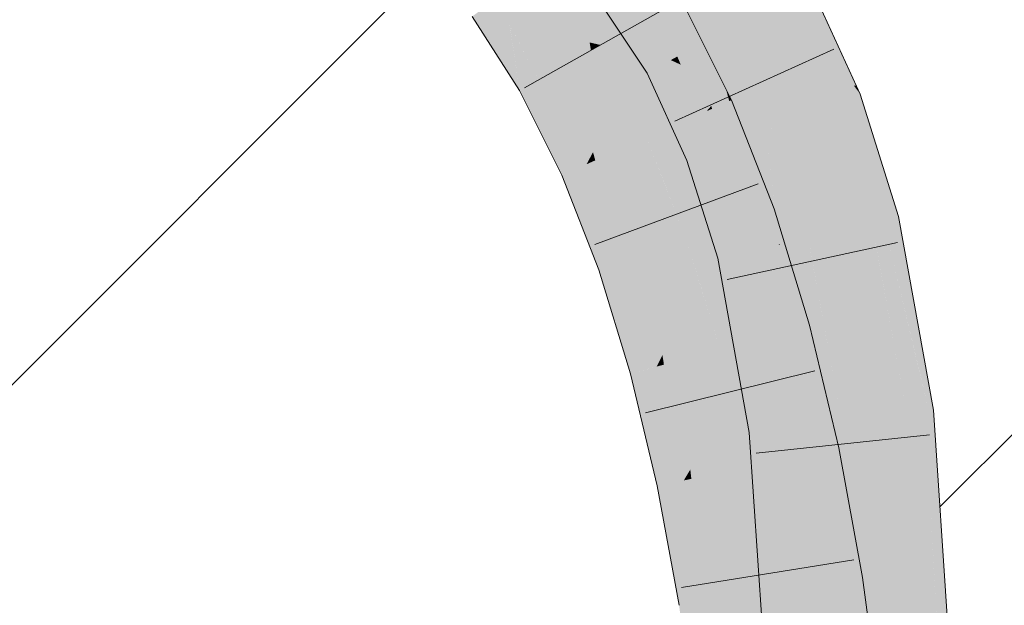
# Model space of a CAD drawing. Extents: x -720 to 300, y 62 to 1162.
# Tile 134 of 256: x 164.497 to 165.823, y 820.483 to 821.271. Entities that reach past the tile are written whole.
import ezdxf
from ezdxf.lldxf.tags import DXFTag

# ---------------------------------------------------------------- set-up
doc = ezdxf.new("R2010")
doc.units = 0
doc.layers.get('0').update_dxf_attribs({"lineweight": 13})
for name, color, linetype, lineweight, true_color in [('E_Detail_Beschriftung', 7, 'Continuous', 13, 0x009900), ('E_Detail_Wandschraffur', 7, 'Continuous', 5, 0xc0c0c0), ('E_Leerrohr 25-A06G942U8I', 7, 'Continuous', 9, 0xff8000), ('E_Leerrohr 25-Shading', 7, 'Continuous', 9, 0xff8000)]:
    doc.layers.add(name, color=color, linetype=linetype, lineweight=lineweight, true_color=true_color)
doc.styles.get("Standard").update_dxf_attribs({"font": 'ARIALN.TTF'})
tags = doc.linetypes.add('fein_strichliert', pattern=[4, 1, -2, 1]).pattern_tags.tags
tags[8:9] = [DXFTag(74, 4), DXFTag(75, 0), DXFTag(340, '0'), DXFTag(46, 0.0), DXFTag(50, 0.0), DXFTag(44, 0.0), DXFTag(45, 0.0)]
tags[6:7] = [DXFTag(74, 4), DXFTag(75, 0), DXFTag(340, '0'), DXFTag(46, 0.0), DXFTag(50, 0.0), DXFTag(44, 0.0), DXFTag(45, 0.0)]
tags[4:5] = [DXFTag(74, 4), DXFTag(75, 0), DXFTag(340, '0'), DXFTag(46, 0.0), DXFTag(50, 0.0), DXFTag(44, 0.0), DXFTag(45, 0.0)]

# ---------------------------------------------------------------- blocks, each defined once
blk = doc.blocks.new('Shading-A06G93Y98I', base_point=(164.3113, 821.6645))
at = {"layer": 'E_Leerrohr 25-Shading', "color": 31, "true_color": 0xfabd7f}
for points in [[(165.4513, 821.2594), (165.5286, 821.3022), (165.3743, 821.3762), (165.4447, 821.4296)], [(165.2791, 821.4011), (165.2076, 821.3491), (165.3561, 821.2806), (165.2791, 821.2371)], [(165.4018, 821.2321), (165.4513, 821.2594), (165.3479, 821.3563), (165.3743, 821.3762)], [(165.3479, 821.3563), (165.334, 821.3458), (165.4018, 821.2321), (165.3906, 821.2259)], [(165.1568, 821.2646), (165.2076, 821.3491), (165.1464, 821.3045)], [(165.1568, 821.2646), (165.2646, 821.2404), (165.2076, 821.3491), (165.2602, 821.2668)], [(165.3827, 821.2215), (165.3227, 821.3372), (165.3794, 821.2197), (165.315, 821.3314)], [(165.3906, 821.2259), (165.334, 821.3458), (165.3827, 821.2215), (165.3227, 821.3372)], [(165.3739, 821.2167), (165.3739, 821.2167), (165.3038, 821.3229), (165.3636, 821.2413)], [(165.3038, 821.3229), (165.3636, 821.2413), (165.3473, 821.2753), (165.3544, 821.2631)], [(165.1464, 821.3045), (165.1362, 821.2971), (165.1568, 821.2646)], [(165.4513, 821.2594), (165.4962, 821.1616), (165.5286, 821.3022), (165.5864, 821.1765)], [(165.3561, 821.2806), (165.2791, 821.2371), (165.4222, 821.1479), (165.3414, 821.1122)], [(165.2021, 821.1937), (165.2664, 821.2299), (165.1568, 821.2646), (165.2646, 821.2404)], [(165.2646, 821.2404), (165.2791, 821.2371), (165.2602, 821.2668)], [(165.3636, 821.2413), (165.3794, 821.2197), (165.3544, 821.2631)], [(165.4513, 821.2594), (165.4018, 821.2321), (165.4962, 821.1616), (165.4132, 821.199)], [(165.2664, 821.2299), (165.2791, 821.2371), (165.2646, 821.2404)], [(165.2863, 821.1251), (165.3114, 821.1724), (165.2664, 821.2299), (165.2791, 821.2371)], [(165.3739, 821.2167), (165.3794, 821.2197), (165.3636, 821.2413)], [(165.4132, 821.199), (165.4018, 821.2321), (165.3983, 821.2057), (165.3906, 821.2259)], [(165.2692, 821.0928), (165.2863, 821.1251), (165.2367, 821.2132), (165.2664, 821.2299)], [(165.3794, 821.2197), (165.3739, 821.2167), (165.3828, 821.2126)], [(165.3873, 821.2106), (165.3827, 821.2215), (165.3828, 821.2126), (165.3794, 821.2197)], [(165.3983, 821.2057), (165.3906, 821.2259), (165.3873, 821.2106), (165.3827, 821.2215)], [(165.2021, 821.1937), (165.2605, 821.0765), (165.2367, 821.2132), (165.2692, 821.0928)], [(165.4299, 821.0947), (165.4213, 821.1246), (165.3739, 821.2167)], [(165.3739, 821.2167), (165.4213, 821.1246), (165.4153, 821.1447), (165.4161, 821.1428)], [(165.3739, 821.2167), (165.4153, 821.1447), (165.3828, 821.2126)], [(165.4153, 821.1447), (165.3873, 821.2106), (165.3828, 821.2126)], [(165.4392, 821.0983), (165.3983, 821.2057), (165.4356, 821.0969), (165.3873, 821.2106)], [(165.4469, 821.1012), (165.4132, 821.199), (165.4392, 821.0983), (165.3983, 821.2057)], [(165.4962, 821.1616), (165.4132, 821.199), (165.5027, 821.1226), (165.4469, 821.1012)], [(165.3201, 821.1028), (165.3114, 821.1724), (165.2928, 821.0908), (165.2863, 821.1251)], [(165.3414, 821.1122), (165.3114, 821.1724), (165.3201, 821.1028)], [(165.4962, 821.1616), (165.5124, 821.1263), (165.5864, 821.1765), (165.595, 821.1578)], [(165.5027, 821.1226), (165.5124, 821.1263), (165.4962, 821.1616)], [(165.5589, 820.978), (165.645, 820.9979), (165.5124, 821.1263), (165.595, 821.1578)], [(165.4222, 821.1479), (165.3414, 821.1122), (165.4784, 821.0043), (165.3949, 820.9753)], [(165.4213, 821.1246), (165.4356, 821.0969), (165.4161, 821.1428)], [(165.2928, 821.0908), (165.2863, 821.1251), (165.2722, 821.0817), (165.2692, 821.0928)], [(165.4299, 821.0947), (165.4356, 821.0969), (165.4213, 821.1246)], [(165.5118, 821.126), (165.5027, 821.1226), (165.5208, 820.9692), (165.5162, 820.993)], [(165.5386, 820.9734), (165.5589, 820.978), (165.5118, 821.126), (165.5124, 821.1263)], [(165.5118, 821.126), (165.5208, 820.9692), (165.5386, 820.9734)], [(165.3349, 820.9988), (165.362, 821.0593), (165.3201, 821.1028), (165.3414, 821.1122)], [(165.5027, 821.1226), (165.4469, 821.1012), (165.5187, 820.9688), (165.4856, 820.9611)], [(165.3193, 820.9639), (165.3349, 820.9988), (165.2928, 821.0908), (165.3201, 821.1028)], [(165.4694, 821.0009), (165.4392, 821.0983), (165.4356, 821.0969)], [(165.4856, 820.9611), (165.4469, 821.1012), (165.482, 820.9603), (165.4392, 821.0983)], [(165.2692, 821.0928), (165.2605, 821.0765), (165.2722, 821.0817)], [(165.2928, 821.0908), (165.2722, 821.0817), (165.3193, 820.9639), (165.3114, 820.9464)], [(165.4299, 821.0947), (165.4661, 821.0012), (165.4356, 821.0969), (165.4637, 821.0172)], [(165.4728, 820.9582), (165.4661, 821.0012), (165.4299, 821.0947)], [(165.2722, 821.0817), (165.2605, 821.0765), (165.3114, 820.9464)], [(165.3695, 820.9665), (165.362, 821.0593), (165.341, 820.9566), (165.3349, 820.9988)], [(165.3949, 820.9753), (165.362, 821.0593), (165.3695, 820.9665)], [(165.4661, 821.0012), (165.482, 820.9603), (165.4637, 821.0172), (165.4694, 821.0009)], [(165.341, 820.9566), (165.3349, 820.9988), (165.3222, 820.9501), (165.3193, 820.9639)], [(165.4784, 821.0043), (165.3949, 820.9753), (165.5256, 820.8505), (165.4403, 820.8273)], [(165.4728, 820.9582), (165.482, 820.9603), (165.4661, 821.0012)], [(165.5162, 820.993), (165.5187, 820.9688), (165.5208, 820.9692)], [(165.6037, 820.7303), (165.6914, 820.7409), (165.5589, 820.978), (165.645, 820.9979)], [(165.5589, 820.978), (165.5386, 820.9734), (165.5625, 820.9579), (165.5397, 820.9635)], [(165.3627, 820.8195), (165.3802, 820.8545), (165.341, 820.9566), (165.3695, 820.9665)], [(165.3802, 820.8545), (165.4123, 820.9184), (165.3695, 820.9665), (165.3949, 820.9753)], [(165.5187, 820.9688), (165.4856, 820.9611), (165.5269, 820.764)], [(165.5208, 820.9692), (165.5187, 820.9688), (165.5209, 820.9682)], [(165.553, 820.7241), (165.5209, 820.9682), (165.5238, 820.8411), (165.5187, 820.9688)], [(165.5397, 820.9635), (165.5386, 820.9734), (165.5209, 820.9682), (165.5208, 820.9692)], [(165.5664, 820.7258), (165.5397, 820.9635), (165.553, 820.7241), (165.5209, 820.9682)], [(165.3193, 820.9639), (165.3114, 820.9464), (165.3222, 820.9501)], [(165.341, 820.9566), (165.3222, 820.9501), (165.3627, 820.8195), (165.355, 820.8041)], [(165.4728, 820.9582), (165.4964, 820.9008), (165.482, 820.9603)], [(165.5128, 820.7885), (165.4728, 820.9582), (165.5158, 820.7202)], [(165.4728, 820.9582), (165.5128, 820.7885), (165.4964, 820.9008), (165.5115, 820.8167)], [(165.4964, 820.9008), (165.4856, 820.9611), (165.482, 820.9603)], [(165.5098, 820.8459), (165.4856, 820.9611), (165.4964, 820.9008)], [(165.5625, 820.9579), (165.5397, 820.9635), (165.584, 820.7279), (165.5664, 820.7258)], [(165.584, 820.7279), (165.6037, 820.7303), (165.5625, 820.9579)], [(165.3222, 820.9501), (165.3114, 820.9464), (165.355, 820.8041)], [(165.416, 820.8207), (165.4123, 820.9184), (165.3843, 820.8121), (165.3802, 820.8545)], [(165.4403, 820.8273), (165.4123, 820.9184), (165.416, 820.8207)], [(165.5103, 820.8431), (165.5098, 820.8459), (165.5115, 820.8167), (165.4964, 820.9008)], [(165.3843, 820.8121), (165.3802, 820.8545), (165.3647, 820.8068), (165.3627, 820.8195)], [(165.5459, 820.7652), (165.5256, 820.8505), (165.4565, 820.7592), (165.4403, 820.8273)], [(165.5287, 820.7212), (165.5269, 820.764), (165.5115, 820.8167), (165.5103, 820.8431)], [(165.5422, 820.7228), (165.5238, 820.8411), (165.5368, 820.7222), (165.5263, 820.7797)], [(165.553, 820.7241), (165.5238, 820.8411), (165.5422, 820.7228)], [(165.3627, 820.8195), (165.355, 820.8041), (165.3647, 820.8068)], [(165.416, 820.8207), (165.3843, 820.8121), (165.4195, 820.7523), (165.3989, 820.6777)], [(165.4195, 820.7523), (165.4403, 820.8273), (165.416, 820.8207)], [(165.4403, 820.8273), (165.4195, 820.7523), (165.4535, 820.7541), (165.4221, 820.7018)], [(165.4403, 820.8273), (165.4535, 820.7541), (165.4534, 820.7724)], [(165.3647, 820.8068), (165.355, 820.8041), (165.3915, 820.6509)], [(165.3989, 820.6777), (165.3843, 820.8121), (165.3915, 820.6509), (165.3647, 820.8068)], [(165.5128, 820.7885), (165.5287, 820.7212), (165.5115, 820.8167)], [(165.5159, 820.7197), (165.5287, 820.7212), (165.5158, 820.7202), (165.5128, 820.7885)], [(165.5368, 820.7222), (165.5263, 820.7797), (165.5357, 820.722), (165.5269, 820.764)], [(165.4535, 820.7541), (165.4565, 820.7592), (165.4534, 820.7724)], [(165.4539, 820.664), (165.4535, 820.7541), (165.4243, 820.6578), (165.4221, 820.7018)], [(165.4629, 820.6659), (165.4565, 820.7592), (165.4539, 820.664), (165.4535, 820.7541)], [(165.5645, 820.6873), (165.5459, 820.7652), (165.478, 820.6691), (165.4565, 820.7592)], [(165.478, 820.6691), (165.4565, 820.7592), (165.4629, 820.6659)], [(165.5269, 820.764), (165.5287, 820.7212), (165.5357, 820.722)], [(165.4221, 820.7018), (165.4195, 820.7523), (165.4002, 820.6655), (165.3989, 820.6777)], [(165.6221, 820.4559), (165.7105, 820.4552), (165.6037, 820.7303), (165.6914, 820.7409)], [(165.584, 820.7279), (165.5664, 820.7258), (165.5854, 820.6916), (165.5701, 820.6591)], [(165.5854, 820.6916), (165.6037, 820.7303), (165.584, 820.7279)], [(165.6037, 820.7303), (165.5854, 820.6916), (165.6221, 820.4559), (165.5942, 820.4562)], [(165.5159, 820.7197), (165.5263, 820.5664), (165.5287, 820.7212)], [(165.5462, 820.6469), (165.5368, 820.7222), (165.5263, 820.5664), (165.5287, 820.7212)], [(165.5523, 820.6214), (165.5422, 820.7228), (165.55, 820.6165), (165.5368, 820.7222)], [(165.5595, 820.6368), (165.553, 820.7241), (165.5523, 820.6214), (165.5422, 820.7228)], [(165.5701, 820.6591), (165.5664, 820.7258), (165.5595, 820.6368), (165.553, 820.7241)], [(165.4243, 820.6578), (165.4221, 820.7018), (165.4016, 820.653), (165.4002, 820.6655)], [(165.5645, 820.6873), (165.478, 820.6691), (165.5961, 820.5149), (165.5087, 820.5016)], [(165.5942, 820.4562), (165.5854, 820.6916), (165.5814, 820.4563), (165.5701, 820.6591)], [(165.3989, 820.6777), (165.3915, 820.6509), (165.4002, 820.6655)], [(165.4002, 820.6655), (165.3915, 820.6509), (165.4016, 820.653)], [(165.4566, 820.4937), (165.4539, 820.664), (165.4347, 820.4904), (165.4243, 820.6578)], [(165.4699, 820.4957), (165.4629, 820.6659), (165.4566, 820.4937), (165.4539, 820.664)], [(165.4699, 820.4957), (165.478, 820.6691), (165.4629, 820.6659)], [(165.4699, 820.4957), (165.4894, 820.4987), (165.478, 820.6691), (165.492, 820.5926)], [(165.4016, 820.653), (165.3915, 820.6509), (165.4213, 820.4883)], [(165.4347, 820.4904), (165.4243, 820.6578), (165.4213, 820.4883), (165.4016, 820.653)], [(165.5462, 820.6469), (165.5263, 820.5664), (165.5433, 820.6023)], [(165.55, 820.6165), (165.5462, 820.6469), (165.5433, 820.6023)], [(165.5814, 820.4563), (165.5701, 820.6591), (165.573, 820.4564), (165.5595, 820.6368)], [(165.573, 820.4564), (165.5595, 820.6368), (165.5686, 820.4564), (165.5523, 820.6214)], [(165.5633, 820.5101), (165.5523, 820.6214), (165.55, 820.6165)], [(165.5388, 820.5339), (165.5686, 820.4564), (165.55, 820.6165), (165.5633, 820.5101)], [(165.5388, 820.5339), (165.55, 820.6165), (165.5433, 820.6023)], [(165.5263, 820.5664), (165.5388, 820.5339), (165.5433, 820.6023)], [(165.4894, 820.4987), (165.5087, 820.5016), (165.492, 820.5926)], [(165.5337, 820.4567), (165.5388, 820.5339), (165.5263, 820.5664)], [(165.5337, 820.4567), (165.5686, 820.4564), (165.5388, 820.5339)], [(165.5961, 820.5149), (165.5087, 820.5016), (165.6274, 820.2747), (165.5395, 820.2654)], [(165.4851, 820.2596), (165.5395, 820.2654), (165.4894, 820.4987), (165.5087, 820.5016)], [(165.4347, 820.4904), (165.4213, 820.4883), (165.4516, 820.2561)], [(165.4629, 820.2573), (165.4566, 820.4937), (165.4516, 820.2561), (165.4347, 820.4904)], [(165.4737, 820.2585), (165.4699, 820.4957), (165.4629, 820.2573), (165.4566, 820.4937)], [(165.4737, 820.2585), (165.4851, 820.2596), (165.4699, 820.4957), (165.4894, 820.4987)]]:
    blk.add_solid(points, dxfattribs=at)
at = {"layer": 'E_Leerrohr 25-Shading', "color": 43, "true_color": 0xd7ab7f}
for points in [[(165.3452, 821.2007), (165.3739, 821.2167), (165.2864, 821.3098), (165.3038, 821.3229)], [(165.2746, 821.3008), (165.3419, 821.199), (165.2864, 821.3098), (165.3452, 821.2007)], [(165.548, 821.3129), (165.5286, 821.3022), (165.6029, 821.2052)], [(165.6238, 821.1826), (165.5607, 821.3199), (165.6029, 821.2052), (165.548, 821.3129)], [(165.1568, 821.2646), (165.1362, 821.2971), (165.1703, 821.1757), (165.1065, 821.2755)], [(165.4284, 821.155), (165.4483, 821.1776), (165.3818, 821.2951), (165.388, 821.2985)], [(165.5864, 821.1765), (165.6152, 821.1812), (165.5286, 821.3022), (165.6029, 821.2052)], [(165.3561, 821.2806), (165.3977, 821.1971), (165.3625, 821.2842)], [(165.3977, 821.1971), (165.3818, 821.2951), (165.3625, 821.2842)], [(165.3977, 821.1971), (165.4222, 821.1479), (165.3818, 821.2951), (165.4284, 821.155)], [(165.1957, 821.19), (165.1568, 821.2646), (165.1789, 821.1805), (165.1569, 821.2645)], [(165.1994, 821.1921), (165.2021, 821.1937), (165.1642, 821.2505), (165.1568, 821.2646)], [(165.1569, 821.2645), (165.1703, 821.1757), (165.1789, 821.1805)], [(165.1957, 821.19), (165.1994, 821.1921), (165.1642, 821.2505)], [(165.3642, 821.1503), (165.3739, 821.2167), (165.3452, 821.2007)], [(165.3642, 821.1503), (165.3957, 821.0816), (165.3739, 821.2167), (165.4299, 821.0947)], [(165.6152, 821.1812), (165.6207, 821.1821), (165.6029, 821.2052)], [(165.6238, 821.1826), (165.6029, 821.2052), (165.6207, 821.1821)], [(165.245, 821.0696), (165.252, 821.0727), (165.1957, 821.19), (165.1994, 821.1921)], [(165.1994, 821.1921), (165.252, 821.0727), (165.2021, 821.1937), (165.2579, 821.0753)], [(165.2579, 821.0753), (165.2605, 821.0765), (165.2021, 821.1937)], [(165.3419, 821.199), (165.3642, 821.1503), (165.3452, 821.2007)], [(165.1789, 821.1805), (165.1703, 821.1757), (165.1867, 821.1426)], [(165.245, 821.0696), (165.1957, 821.19), (165.1867, 821.1426), (165.1789, 821.1805)], [(165.4527, 821.1614), (165.4483, 821.1776), (165.4296, 821.1512), (165.4284, 821.155)], [(165.4557, 821.1628), (165.4483, 821.1776), (165.4527, 821.1614)], [(165.6292, 821.1709), (165.6207, 821.1821), (165.5969, 821.1586), (165.5864, 821.1765)], [(165.6207, 821.1821), (165.6292, 821.1709), (165.6238, 821.1826)], [(165.5864, 821.1765), (165.595, 821.1578), (165.5969, 821.1586)], [(165.6602, 821.0013), (165.6807, 821.0061), (165.5969, 821.1586), (165.6292, 821.1709)], [(165.4284, 821.155), (165.4222, 821.1479), (165.4296, 821.1512)], [(165.4296, 821.1512), (165.4222, 821.1479), (165.4524, 821.0707)], [(165.4871, 821.0073), (165.4527, 821.1614), (165.4524, 821.0707), (165.4296, 821.1512)], [(165.513, 821.0163), (165.4557, 821.1628), (165.4871, 821.0073), (165.4527, 821.1614)], [(165.5969, 821.1586), (165.595, 821.1578), (165.653, 820.9998), (165.5986, 821.1461)], [(165.5969, 821.1586), (165.653, 820.9998), (165.6602, 821.0013)], [(165.245, 821.0696), (165.1867, 821.1426), (165.227, 821.0616)], [(165.5986, 821.1461), (165.645, 820.9979), (165.653, 820.9998)], [(165.4371, 820.95), (165.4728, 820.9582), (165.3957, 821.0816), (165.4299, 821.0947)], [(165.2873, 820.938), (165.2942, 820.9404), (165.245, 821.0696), (165.252, 821.0727)], [(165.252, 821.0727), (165.2942, 820.9404), (165.2579, 821.0753), (165.3034, 820.9435)], [(165.2579, 821.0753), (165.3034, 820.9435), (165.2605, 821.0765), (165.3089, 820.9455)], [(165.3089, 820.9455), (165.3114, 820.9464), (165.2605, 821.0765)], [(165.245, 821.0696), (165.227, 821.0616), (165.2873, 820.938), (165.2768, 820.9343)], [(165.4871, 821.0073), (165.4524, 821.0707), (165.4784, 821.0043)], [(165.4871, 821.0073), (165.4784, 821.0043), (165.5018, 820.928)], [(165.5256, 820.8505), (165.52, 820.9933), (165.4871, 821.0073), (165.513, 821.0163)], [(165.5256, 820.8505), (165.4871, 821.0073), (165.5018, 820.928)], [(165.7216, 820.7446), (165.7278, 820.7453), (165.6602, 821.0013), (165.6807, 821.0061)], [(165.5609, 820.86), (165.52, 820.9933), (165.5379, 820.8538)], [(165.52, 820.9933), (165.5256, 820.8505), (165.5379, 820.8538)], [(165.6994, 820.7419), (165.6797, 820.8726), (165.645, 820.9979), (165.653, 820.9998)], [(165.6994, 820.7419), (165.645, 820.9979), (165.6509, 820.9655)], [(165.6797, 820.8726), (165.6602, 821.0013), (165.653, 820.9998)], [(165.7068, 820.7427), (165.6602, 821.0013), (165.6797, 820.8726)], [(165.7068, 820.7427), (165.7124, 820.7435), (165.6602, 821.0013), (165.6625, 820.9917)], [(165.6625, 820.9917), (165.7124, 820.7435), (165.6978, 820.8438), (165.7169, 820.744)], [(165.6509, 820.9655), (165.6914, 820.7409), (165.6994, 820.7419)], [(165.4796, 820.7153), (165.5159, 820.7197), (165.4371, 820.95), (165.4728, 820.9582)], [(165.3232, 820.7955), (165.3263, 820.7963), (165.2873, 820.938), (165.2942, 820.9404)], [(165.2942, 820.9404), (165.3263, 820.7963), (165.3034, 820.9435), (165.3389, 820.7998)], [(165.3389, 820.7998), (165.355, 820.8041), (165.3034, 820.9435), (165.3114, 820.9464)], [(165.2873, 820.938), (165.2768, 820.9343), (165.3232, 820.7955), (165.3196, 820.7946)], [(165.6797, 820.8726), (165.6994, 820.7419), (165.7068, 820.7427)], [(165.5464, 820.7653), (165.5829, 820.7678), (165.5379, 820.8538), (165.5609, 820.86)], [(165.5256, 820.8505), (165.5459, 820.7652), (165.5379, 820.8538), (165.5464, 820.7653)], [(165.6978, 820.8438), (165.7169, 820.744), (165.7113, 820.7873), (165.7191, 820.7443)], [(165.3232, 820.7955), (165.3196, 820.7946), (165.3398, 820.7098)], [(165.3263, 820.7963), (165.3232, 820.7955), (165.336, 820.7296)], [(165.3398, 820.7098), (165.3915, 820.6509), (165.3263, 820.7963), (165.355, 820.8041)], [(165.3398, 820.7098), (165.3263, 820.7963), (165.336, 820.7296)], [(165.7113, 820.7873), (165.7191, 820.7443), (165.7139, 820.7766), (165.7193, 820.7443)], [(165.5829, 820.7678), (165.5459, 820.7652), (165.5849, 820.7596), (165.5875, 820.7114)], [(165.7193, 820.7443), (165.7216, 820.7446), (165.7139, 820.7766)], [(165.5698, 820.6884), (165.5886, 820.6923), (165.5459, 820.7652), (165.5875, 820.7114)], [(165.5459, 820.7652), (165.5645, 820.6873), (165.5698, 820.6884)], [(165.5875, 820.7114), (165.6004, 820.6948), (165.5849, 820.7596)], [(165.6994, 820.7419), (165.6914, 820.7409), (165.7028, 820.6986)], [(165.7028, 820.6986), (165.6914, 820.7409), (165.7221, 820.4551), (165.7105, 820.4552)], [(165.7068, 820.7427), (165.6994, 820.7419), (165.7125, 820.6627), (165.7028, 820.6986)], [(165.7125, 820.6627), (165.7191, 820.6384), (165.7068, 820.7427), (165.7124, 820.7435)], [(165.7124, 820.7435), (165.7191, 820.6384), (165.7169, 820.744), (165.7234, 820.6223)], [(165.7169, 820.744), (165.7234, 820.6223), (165.7191, 820.7443), (165.7245, 820.6182)], [(165.7245, 820.6182), (165.7401, 820.5604), (165.7191, 820.7443), (165.7216, 820.7446)], [(165.7216, 820.7446), (165.7329, 820.6316), (165.7278, 820.7453), (165.7354, 820.6316)], [(165.4796, 820.7153), (165.5263, 820.5664), (165.5159, 820.7197)], [(165.5263, 820.5664), (165.4796, 820.7153), (165.5246, 820.4568), (165.4971, 820.457)], [(165.3915, 820.6509), (165.3398, 820.7098), (165.3557, 820.6434)], [(165.5886, 820.6923), (165.6004, 820.6948), (165.5875, 820.7114)], [(165.5912, 820.6002), (165.5698, 820.6884), (165.5931, 820.5312), (165.5645, 820.6873)], [(165.6112, 820.5172), (165.6004, 820.6948), (165.5698, 820.6884)], [(165.6112, 820.5172), (165.6156, 820.5179), (165.6004, 820.6948), (165.6144, 820.6181)], [(165.7125, 820.6627), (165.7028, 820.6986), (165.7273, 820.455), (165.7221, 820.4551)], [(165.7273, 820.455), (165.7307, 820.455), (165.7125, 820.6627), (165.7191, 820.6384)], [(165.3915, 820.6509), (165.3557, 820.6434), (165.4213, 820.4883), (165.3851, 820.4828)], [(165.7191, 820.6384), (165.7307, 820.455), (165.7234, 820.6223), (165.7324, 820.455)], [(165.7234, 820.6223), (165.7281, 820.5355), (165.7245, 820.6182)], [(165.7329, 820.6316), (165.7401, 820.5604), (165.7354, 820.6316)], [(165.6156, 820.5179), (165.6323, 820.5204), (165.6144, 820.6181)], [(165.7281, 820.5355), (165.7401, 820.5604), (165.7245, 820.6182)], [(165.6112, 820.5172), (165.5912, 820.6002), (165.5961, 820.5149), (165.5931, 820.5312)], [(165.5263, 820.5664), (165.5246, 820.4568), (165.5311, 820.4567)], [(165.5311, 820.4567), (165.5337, 820.4567), (165.5263, 820.5664)], [(165.7281, 820.5355), (165.7324, 820.455), (165.7401, 820.5604), (165.7471, 820.4548)], [(165.6153, 820.4947), (165.6112, 820.5172), (165.6137, 820.3801), (165.5961, 820.5149)], [(165.6638, 820.2786), (165.6323, 820.5204), (165.6539, 820.2775), (165.6112, 820.5172)], [(165.4213, 820.4883), (165.3851, 820.4828), (165.4516, 820.2561), (165.4152, 820.2523)], [(165.6539, 820.2775), (165.6153, 820.4947), (165.6274, 820.2747), (165.6137, 820.3801)]]:
    blk.add_solid(points, dxfattribs=at)
blk = doc.blocks.new('Referenz-A06G94308I')
at = {"layer": 'E_Detail_Wandschraffur', "linetype": 'fein_strichliert', "ltscale": 0.13}
blk.add_line((163.9555, 820.2485), (165.0487, 821.3416), dxfattribs=at)
at = {"layer": 'E_Detail_Wandschraffur', "linetype": 'ByBlock', "ltscale": 0.13}
blk.add_line((165.7364, 820.6152), (166.2205, 821.0992), dxfattribs=at)
at = {"layer": 'E_Leerrohr 25-A06G942U8I', "linetype": 'Continuous', "ltscale": 0.13}
for p, q in [((165.6292, 821.1709), (165.5607, 821.3199)), ((165.3419, 821.1989), (165.2746, 821.3008)), ((165.388, 821.2986), (165.4557, 821.1628)), ((165.1768, 821.1793), (165.3814, 821.2948)), ((165.1065, 821.2755), (165.1703, 821.1756)), ((165.5934, 821.2315), (165.3793, 821.1346)), ((165.3957, 821.0816), (165.3419, 821.1989)), ((165.1703, 821.1756), (165.227, 821.0617)), ((165.6807, 821.0061), (165.6292, 821.1709)), ((165.4557, 821.1628), (165.513, 821.0163)), ((165.4371, 820.95), (165.3957, 821.0816)), ((165.227, 821.0617), (165.2768, 820.9343)), ((165.2714, 820.9685), (165.4918, 821.0501)), ((165.513, 821.0163), (165.5609, 820.86)), ((165.7278, 820.7453), (165.6807, 821.0061)), ((165.6795, 820.9712), (165.4498, 820.9215)), ((165.4796, 820.7152), (165.4371, 820.95)), ((165.2768, 820.9343), (165.3196, 820.7945)), ((165.5609, 820.86), (165.6004, 820.6948)), ((165.3196, 820.7945), (165.3557, 820.6434)), ((165.3399, 820.7418), (165.5679, 820.7986)), ((165.7471, 820.4549), (165.7278, 820.7453)), ((165.4971, 820.457), (165.4796, 820.7152)), ((165.7226, 820.7124), (165.4889, 820.6875)), ((165.6004, 820.6948), (165.6323, 820.5204)), ((165.3557, 820.6434), (165.3851, 820.4828)), ((165.3883, 820.5068), (165.6203, 820.5441)), ((165.6323, 820.5204), (165.6638, 820.2786))]:
    blk.add_line(p, q, dxfattribs=at)
at = {"layer": 'E_Detail_Beschriftung', "linetype": 'Continuous', "ltscale": 0.13, "insert": (158.0268, 821.1889), "char_height": 1.4, "attachment_point": 1}
blk.add_mtext('{\\fArial Narrow;Endtülle}', dxfattribs=at)

msp = doc.modelspace()

# ---------------------------------------------------------------- block references
at = {"color": 8, "lineweight": 25, "ltscale": 0.25, "true_color": 0x808080}
msp.add_blockref('Referenz-A06G94308I', (0, 0), dxfattribs=at)
msp.add_blockref('Shading-A06G93Y98I', (164.3113, 821.6645))

doc.saveas('drawing.dxf')
